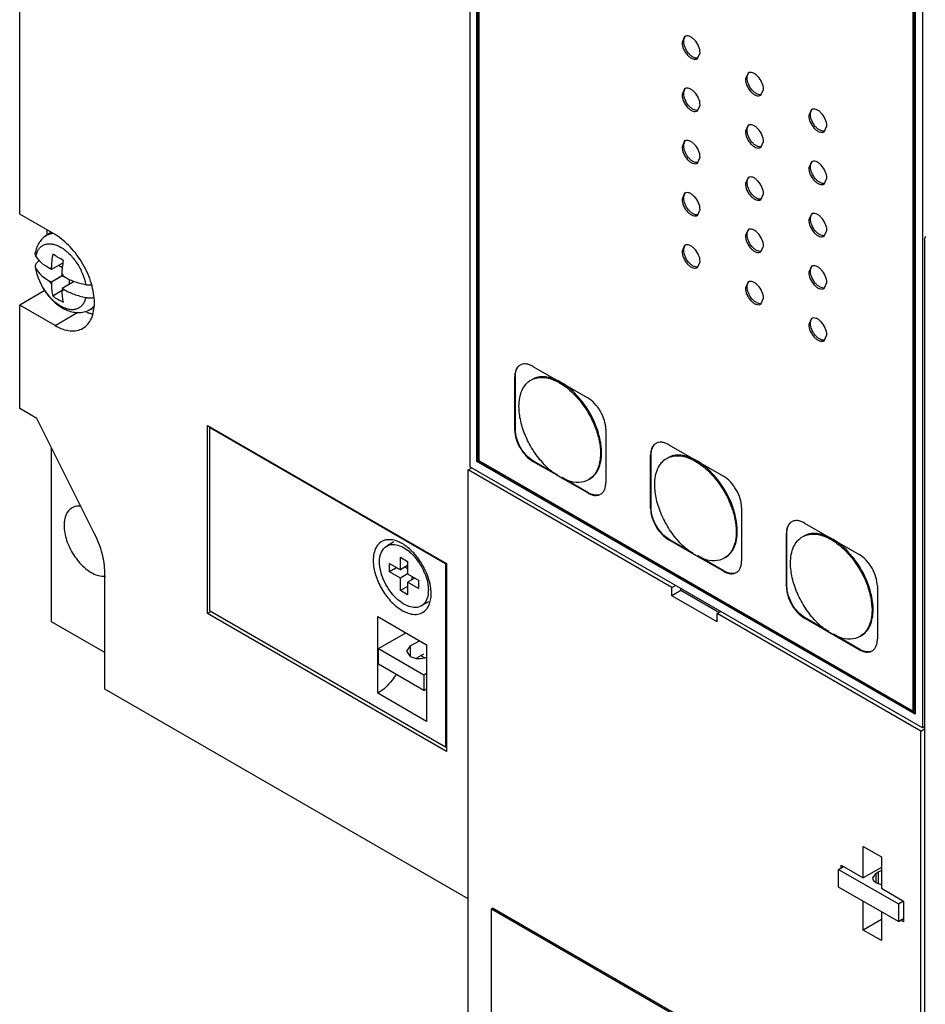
# Model space of a CAD drawing. Header units: millimetres. Extents: x 40 to 313, y 49 to 444.
# Tile 2 of 8: x 40 to 111, y 149 to 226. Entities that reach past the tile are written whole.
import ezdxf

# ---------------------------------------------------------------- set-up
doc = ezdxf.new("R2010")
doc.units = ezdxf.units.MM
doc.header["$LTSCALE"] = 32.082251
doc.layers.get('0').update_dxf_attribs({"linetype": 'CONTINUOUS'})
doc.layers.add('INTFCLR_87', color=7, linetype='CONTINUOUS')

msp = doc.modelspace()

# ---------------------------------------------------------------- linework, layer by layer
at = {"color": 7, "linetype": 'Continuous'}
for p, q in [((40.372, 210.632), (40.372, 316.614)), ((75.524, 279.811), (75.524, 190.902)), ((76.09, 191.31), (76.09, 278.757)), ((76.196, 191.371), (76.196, 278.696)), ((76.232, 278.512), (76.232, 191.391)), ((110.88, 259.398), (110.88, 170.49)), ((110.173, 171.796), (110.173, 258.917)), ((110.279, 171.857), (110.279, 258.978)), ((110.314, 258.998), (110.314, 171.551)), ((92.313, 224.53), (92.106, 224.072)), ((93.313, 222.798), (93.52, 223.256)), ((97.263, 221.672), (97.056, 221.215)), ((92.313, 220.447), (92.106, 219.99)), ((98.263, 219.94), (98.47, 220.398)), ((93.313, 218.715), (93.52, 219.173)), ((102.213, 218.815), (102.006, 218.357)), ((97.263, 217.59), (97.056, 217.132)), ((103.213, 217.083), (103.42, 217.54)), ((92.313, 216.365), (92.106, 215.907)), ((98.263, 215.858), (98.47, 216.316)), ((93.313, 214.633), (93.52, 215.091)), ((102.213, 214.732), (102.006, 214.274)), ((97.263, 213.507), (97.056, 213.05)), ((103.213, 213), (103.42, 213.458)), ((92.313, 212.282), (92.106, 211.825)), ((98.263, 211.775), (98.47, 212.233)), ((93.313, 210.55), (93.52, 211.008)), ((43.13, 209.04), (40.372, 210.632)), ((102.213, 210.65), (102.006, 210.192)), ((42.493, 209.408), (42.493, 209.017)), ((97.263, 209.425), (97.056, 208.967)), ((103.213, 208.918), (103.42, 209.375)), ((42.367, 208.925), (42.792, 209.235)), ((111.058, 208.656), (111.058, 131.893)), ((92.313, 208.2), (92.106, 207.742)), ((98.263, 207.693), (98.47, 208.151)), ((41.583, 206.518), (41.631, 206.386)), ((41.906, 207.005), (41.809, 206.939)), ((42.847, 206.305), (42.705, 206.386)), ((43.771, 206.838), (42.847, 206.305)), ((42.847, 206.305), (42.847, 206.468)), ((43.718, 206.455), (43.413, 206.631)), ((93.313, 206.468), (93.52, 206.926)), ((102.213, 206.567), (102.006, 206.109)), ((43.695, 205.815), (42.847, 205.325)), ((43.695, 205.815), (43.695, 205.978)), ((43.695, 205.815), (43.837, 205.733)), ((44.261, 205.162), (44.261, 205.515)), ((42.847, 205.325), (42.705, 205.407)), ((42.847, 205.325), (42.847, 205.162)), ((44.62, 205.369), (43.695, 204.835)), ((43.695, 204.835), (43.695, 204.672)), ((43.695, 204.835), (43.837, 204.753)), ((97.263, 205.342), (97.056, 204.884)), ((103.213, 204.835), (103.42, 205.293)), ((42.34, 204.665), (40.372, 203.529)), ((43.695, 204.672), (42.953, 204.243)), ((98.263, 203.61), (98.47, 204.068)), ((40.372, 195.445), (40.372, 203.529)), ((43.13, 201.937), (40.372, 203.529)), ((45.725, 203.109), (46.087, 203.27)), ((43.13, 201.937), (44.924, 202.973)), ((102.213, 202.485), (102.006, 202.027)), ((103.213, 200.753), (103.42, 201.21)), ((80.46, 198.748), (84.738, 196.278)), ((79.088, 197.956), (79.046, 197.932)), ((79.046, 193.768), (79.046, 197.932)), ((79.088, 193.792), (79.088, 197.956)), ((41.715, 194.67), (40.372, 195.445)), ((46.226, 185.659), (41.715, 194.67)), ((55.044, 179.422), (55.044, 194.119)), ((55.044, 194.119), (73.712, 183.341)), ((55.186, 193.996), (55.186, 179.626)), ((55.186, 193.996), (73.641, 183.341)), ((79.046, 193.768), (79.088, 193.792)), ((86.152, 193.829), (86.152, 189.665)), ((42.844, 178.79), (42.844, 192.415)), ((91.067, 192.625), (95.345, 190.155)), ((89.695, 191.833), (89.653, 191.808)), ((89.653, 187.644), (89.653, 191.808)), ((89.695, 187.668), (89.695, 191.833)), ((110.88, 170.49), (75.524, 190.902)), ((76.196, 191.371), (76.09, 191.31)), ((110.314, 171.551), (76.09, 191.31)), ((110.314, 171.673), (76.196, 191.371)), ((76.232, 191.391), (110.173, 171.796)), ((80.503, 191.343), (80.46, 191.318)), ((82.527, 190.125), (80.46, 191.318)), ((82.368, 190.265), (80.503, 191.343)), ((75.401, 190.646), (75.684, 190.81)), ((75.401, 142.554), (75.401, 190.646)), ((91.311, 181.461), (75.401, 190.646)), ((84.738, 188.848), (82.58, 190.094)), ((84.781, 188.873), (82.738, 190.052)), ((84.738, 188.848), (84.781, 188.873)), ((89.653, 187.644), (89.695, 187.668)), ((96.759, 187.705), (96.759, 183.541)), ((101.673, 186.501), (105.951, 184.031)), ((100.302, 185.709), (100.259, 185.684)), ((100.259, 181.52), (100.259, 185.684)), ((100.302, 181.545), (100.302, 185.709)), ((69.599, 185.023), (69.039, 184.7)), ((91.109, 185.219), (91.067, 185.194)), ((93.133, 184.001), (91.067, 185.194)), ((92.975, 184.142), (91.109, 185.219)), ((95.345, 182.725), (93.186, 183.971)), ((69.257, 182.688), (69.257, 183.341)), ((69.257, 183.341), (70.106, 182.851)), ((70.106, 182.851), (70.106, 183.831)), ((70.106, 183.831), (70.672, 183.504)), ((70.672, 183.178), (70.106, 182.851)), ((70.672, 183.504), (70.672, 182.525)), ((73.641, 183.341), (73.641, 168.971)), ((73.712, 183.341), (73.712, 168.644)), ((95.387, 182.749), (93.345, 183.928)), ((47.019, 173.522), (47.019, 182.626)), ((69.823, 183.014), (69.257, 182.688)), ((70.106, 182.198), (69.257, 182.688)), ((70.672, 182.525), (70.106, 182.198)), ((70.672, 182.933), (70.424, 183.076)), ((70.672, 182.525), (71.52, 182.035)), ((95.345, 182.725), (95.387, 182.749)), ((70.106, 181.218), (70.106, 182.198)), ((71.237, 182.198), (70.672, 181.871)), ((70.672, 181.871), (70.672, 180.892)), ((71.52, 181.382), (70.672, 181.871)), ((71.025, 182.076), (71.025, 182.32)), ((71.52, 182.035), (71.52, 181.382)), ((70.672, 181.545), (70.106, 181.218)), ((70.672, 180.892), (70.106, 181.218)), ((91.311, 181.461), (91.594, 181.624)), ((91.311, 180.808), (91.311, 181.461)), ((92.018, 181.216), (91.311, 180.808)), ((92.018, 181.216), (92.018, 181.379)), ((94.988, 179.501), (92.018, 181.216)), ((100.259, 181.52), (100.302, 181.545)), ((107.366, 181.582), (107.366, 177.417)), ((72.299, 180.347), (71.739, 180.023)), ((94.846, 178.767), (91.311, 180.808)), ((55.292, 179.565), (55.044, 179.422)), ((73.712, 168.644), (55.044, 179.422)), ((73.641, 168.971), (55.186, 179.626)), ((94.846, 179.42), (95.129, 179.583)), ((110.756, 170.234), (94.846, 179.42)), ((94.846, 178.767), (94.846, 179.42)), ((47.019, 176.38), (42.844, 178.79)), ((68.338, 179.185), (72.157, 176.981)), ((68.338, 173.2), (68.338, 179.185)), ((101.716, 179.095), (101.673, 179.071)), ((103.74, 177.878), (101.673, 179.071)), ((103.582, 178.018), (101.716, 179.095)), ((68.409, 176.687), (70.537, 177.915)), ((70.459, 177.87), (70.459, 177.96)), ((105.951, 176.601), (103.793, 177.847)), ((105.994, 176.625), (103.951, 177.805)), ((70.884, 176.891), (71.598, 177.303)), ((68.409, 176.687), (71.944, 174.645)), ((68.409, 175.462), (68.409, 176.687)), ((70.884, 176.891), (70.591, 176.482)), ((70.591, 176.482), (70.884, 176.074)), ((70.884, 176.891), (70.884, 176.074)), ((71.384, 175.955), (71.944, 176.278)), ((72.157, 176.981), (72.157, 170.996)), ((105.951, 176.601), (105.994, 176.625)), ((71.686, 176.166), (71.978, 175.998)), ((71.944, 173.421), (68.409, 175.462)), ((71.944, 174.645), (72.157, 174.768)), ((71.944, 174.645), (71.944, 173.421)), ((75.401, 157.136), (47.019, 173.522)), ((72.157, 170.996), (68.338, 173.2)), ((71.944, 173.421), (72.157, 173.543)), ((110.279, 171.857), (110.173, 171.796)), ((110.756, 170.234), (111.058, 170.408)), ((110.756, 131.529), (110.756, 170.234)), ((111.058, 170.592), (110.88, 170.49)), ((73.641, 168.971), (73.712, 169.012)), ((106.266, 161.216), (107.68, 160.4)), ((106.266, 158.767), (106.266, 161.216)), ((107.68, 160.4), (107.68, 157.95)), ((104.339, 159.43), (104.728, 159.654)), ((104.339, 159.43), (109.006, 156.736)), ((104.339, 158.042), (104.339, 159.43)), ((104.534, 159.767), (106.266, 158.767)), ((104.534, 159.542), (104.534, 159.767)), ((107.68, 159.583), (106.266, 158.767)), ((107.238, 159.103), (106.989, 158.756)), ((107.238, 159.103), (107.45, 159.226)), ((107.238, 159.103), (107.238, 158.41)), ((107.45, 158.359), (107.45, 159.226)), ((109.006, 155.347), (104.339, 158.042)), ((107.68, 157.95), (109.413, 156.95)), ((77.218, 156.341), (77.31, 156.394)), ((77.218, 156.341), (98.431, 144.094)), ((77.218, 144.094), (77.218, 156.341)), ((109.342, 137.901), (77.31, 156.394)), ((106.266, 154.684), (106.266, 156.929)), ((109.006, 156.736), (109.404, 156.965)), ((109.006, 156.736), (109.006, 155.347)), ((109.413, 156.95), (109.413, 155.317)), ((107.68, 155.501), (106.266, 154.684)), ((107.68, 156.113), (107.68, 153.868)), ((109.006, 155.347), (109.413, 155.582)), ((109.413, 155.317), (109.183, 155.45)), ((107.68, 153.868), (106.266, 154.684))]:
    msp.add_line(p, q, dxfattribs=at)
for centre, radius, start, end in [((43.078, 207.825), 1.323, 94.72191, 98.02687), ((42.277, 204.996), 1.725, 25.29721, 34.70306), ((44.265, 206.144), 1.725, 205.29719, 214.70309), ((46.347, 207.342), 4.821, 213.90091, 214.40941), ((46.237, 207.264), 4.686, 214.38523, 218.5235), ((46.963, 206.044), 3.351, 245.69083, 248.20449), ((78.551, 191.524), 7.284, 38.11972, 38.74396), ((89.158, 185.401), 7.284, 38.11972, 38.74396), ((69.203, 184.073), 1.125, 102.69733, 110.72359), ((69.222, 183.986), 1.214, 96.04062, 102.67831), ((68.782, 182.354), 2.931, 59.99859, 60.97913), ((71.155, 183.588), 3.171, 180.04057, 183.75176), ((68.002, 181.034), 4.287, 38.29363, 40.64328), ((67.751, 180.839), 4.604, 21.27526, 38.2654), ((67.077, 180.448), 5.509, 24.8191, 30.01533), ((99.765, 179.277), 7.284, 38.11972, 38.74396), ((69.962, 181.257), 2.336, 354.70089, 0.05953), ((71.286, 180.808), 0.906, 299.97303, 308.48415), ((71.278, 180.478), 1.125, 309.27761, 317.30232), ((71.212, 180.538), 1.214, 317.32144, 323.96401)]:
    msp.add_arc(centre, radius, start, end, dxfattribs=at)
for points, knots in [([(92.106, 224.072), (92.106, 223.894), (92.204, 223.523), (92.459, 223.13), (92.729, 222.89), (92.936, 222.777), (93.138, 222.737), (93.263, 222.769), (93.313, 222.798)], [0, 0, 0, 0, 0.269934, 0.561324, 0.695468, 0.813138, 0.912851, 1, 1, 1, 1]), ([(92.248, 224.154), (92.248, 224.192), (92.256, 224.326), (92.302, 224.464), (92.365, 224.537)], [0, 0, 0, 0, 0.28282, 1, 1, 1, 1]), ([(93.345, 222.84), (93.226, 222.817), (93.017, 222.877), (92.788, 223.039), (92.549, 223.282), (92.33, 223.652), (92.248, 223.991), (92.248, 224.154)], [0, 0, 0, 0, 0.19556, 0.31817, 0.453614, 0.738794, 1, 1, 1, 1]), ([(93.52, 223.256), (93.52, 223.434), (93.422, 223.805), (93.168, 224.198), (92.897, 224.438), (92.691, 224.551), (92.489, 224.591), (92.363, 224.559), (92.313, 224.53)], [0, 0, 0, 0, 0.269934, 0.561324, 0.695468, 0.813138, 0.912851, 1, 1, 1, 1]), ([(97.197, 221.296), (97.197, 221.334), (97.205, 221.469), (97.252, 221.606), (97.315, 221.679)], [0, 0, 0, 0, 0.28282, 1, 1, 1, 1]), ([(98.47, 220.398), (98.47, 220.577), (98.372, 220.947), (98.118, 221.34), (97.847, 221.58), (97.641, 221.693), (97.439, 221.733), (97.313, 221.701), (97.263, 221.672)], [0, 0, 0, 0, 0.269934, 0.561324, 0.695468, 0.813138, 0.912851, 1, 1, 1, 1]), ([(97.056, 221.215), (97.056, 221.036), (97.154, 220.666), (97.408, 220.272), (97.679, 220.032), (97.886, 219.92), (98.088, 219.879), (98.213, 219.911), (98.263, 219.94)], [0, 0, 0, 0, 0.269934, 0.561324, 0.695468, 0.813138, 0.912851, 1, 1, 1, 1]), ([(98.295, 219.982), (98.175, 219.959), (97.967, 220.02), (97.737, 220.182), (97.499, 220.425), (97.28, 220.794), (97.197, 221.134), (97.197, 221.296)], [0, 0, 0, 0, 0.19556, 0.31817, 0.453614, 0.738794, 1, 1, 1, 1]), ([(92.248, 220.071), (92.248, 220.11), (92.256, 220.244), (92.302, 220.381), (92.365, 220.455)], [0, 0, 0, 0, 0.28282, 1, 1, 1, 1]), ([(93.52, 219.173), (93.52, 219.352), (93.422, 219.722), (93.168, 220.115), (92.897, 220.355), (92.691, 220.468), (92.489, 220.509), (92.363, 220.476), (92.313, 220.447)], [0, 0, 0, 0, 0.269934, 0.561324, 0.695468, 0.813138, 0.912851, 1, 1, 1, 1]), ([(92.106, 219.99), (92.106, 219.811), (92.204, 219.441), (92.459, 219.048), (92.729, 218.808), (92.936, 218.695), (93.138, 218.654), (93.263, 218.687), (93.313, 218.715)], [0, 0, 0, 0, 0.269934, 0.561324, 0.695468, 0.813138, 0.912851, 1, 1, 1, 1]), ([(93.345, 218.757), (93.226, 218.735), (93.017, 218.795), (92.788, 218.957), (92.549, 219.2), (92.33, 219.57), (92.248, 219.909), (92.248, 220.071)], [0, 0, 0, 0, 0.19556, 0.31817, 0.453614, 0.738794, 1, 1, 1, 1]), ([(102.147, 218.438), (102.147, 218.477), (102.155, 218.611), (102.202, 218.748), (102.265, 218.822)], [0, 0, 0, 0, 0.28282, 1, 1, 1, 1]), ([(103.42, 217.54), (103.42, 217.719), (103.322, 218.089), (103.067, 218.482), (102.797, 218.723), (102.59, 218.835), (102.388, 218.876), (102.263, 218.843), (102.213, 218.815)], [0, 0, 0, 0, 0.269934, 0.561324, 0.695468, 0.813138, 0.912851, 1, 1, 1, 1]), ([(102.006, 218.357), (102.006, 218.178), (102.104, 217.808), (102.358, 217.415), (102.629, 217.175), (102.835, 217.062), (103.037, 217.022), (103.163, 217.054), (103.213, 217.083)], [0, 0, 0, 0, 0.269934, 0.561324, 0.695468, 0.813138, 0.912851, 1, 1, 1, 1]), ([(103.245, 217.124), (103.125, 217.102), (102.917, 217.162), (102.687, 217.324), (102.449, 217.567), (102.23, 217.937), (102.147, 218.276), (102.147, 218.438)], [0, 0, 0, 0, 0.19556, 0.31817, 0.453614, 0.738794, 1, 1, 1, 1]), ([(97.056, 217.132), (97.056, 216.953), (97.154, 216.583), (97.408, 216.19), (97.679, 215.95), (97.886, 215.837), (98.088, 215.797), (98.213, 215.829), (98.263, 215.858)], [0, 0, 0, 0, 0.269934, 0.561324, 0.695468, 0.813138, 0.912851, 1, 1, 1, 1]), ([(97.197, 217.214), (97.197, 217.252), (97.205, 217.386), (97.252, 217.524), (97.315, 217.597)], [0, 0, 0, 0, 0.28282, 1, 1, 1, 1]), ([(98.295, 215.899), (98.175, 215.877), (97.967, 215.937), (97.737, 216.099), (97.499, 216.342), (97.28, 216.712), (97.197, 217.051), (97.197, 217.214)], [0, 0, 0, 0, 0.19556, 0.31817, 0.453614, 0.738794, 1, 1, 1, 1]), ([(98.47, 216.316), (98.47, 216.494), (98.372, 216.864), (98.118, 217.258), (97.847, 217.498), (97.641, 217.61), (97.439, 217.651), (97.313, 217.619), (97.263, 217.59)], [0, 0, 0, 0, 0.269934, 0.561324, 0.695468, 0.813138, 0.912851, 1, 1, 1, 1]), ([(92.248, 215.989), (92.248, 216.027), (92.256, 216.161), (92.302, 216.299), (92.365, 216.372)], [0, 0, 0, 0, 0.28282, 1, 1, 1, 1]), ([(93.52, 215.091), (93.52, 215.269), (93.422, 215.64), (93.168, 216.033), (92.897, 216.273), (92.691, 216.386), (92.489, 216.426), (92.363, 216.394), (92.313, 216.365)], [0, 0, 0, 0, 0.269934, 0.561324, 0.695468, 0.813138, 0.912851, 1, 1, 1, 1]), ([(92.106, 215.907), (92.106, 215.729), (92.204, 215.358), (92.459, 214.965), (92.729, 214.725), (92.936, 214.612), (93.138, 214.572), (93.263, 214.604), (93.313, 214.633)], [0, 0, 0, 0, 0.269934, 0.561324, 0.695468, 0.813138, 0.912851, 1, 1, 1, 1]), ([(93.345, 214.675), (93.226, 214.652), (93.017, 214.712), (92.788, 214.874), (92.549, 215.117), (92.33, 215.487), (92.248, 215.826), (92.248, 215.989)], [0, 0, 0, 0, 0.19556, 0.31817, 0.453614, 0.738794, 1, 1, 1, 1]), ([(102.147, 214.356), (102.147, 214.394), (102.155, 214.528), (102.202, 214.666), (102.265, 214.739)], [0, 0, 0, 0, 0.28282, 1, 1, 1, 1]), ([(103.42, 213.458), (103.42, 213.637), (103.322, 214.007), (103.067, 214.4), (102.797, 214.64), (102.59, 214.753), (102.388, 214.793), (102.263, 214.761), (102.213, 214.732)], [0, 0, 0, 0, 0.269934, 0.561324, 0.695468, 0.813138, 0.912851, 1, 1, 1, 1]), ([(102.006, 214.274), (102.006, 214.096), (102.104, 213.725), (102.358, 213.332), (102.629, 213.092), (102.835, 212.98), (103.037, 212.939), (103.163, 212.971), (103.213, 213)], [0, 0, 0, 0, 0.269934, 0.561324, 0.695468, 0.813138, 0.912851, 1, 1, 1, 1]), ([(103.245, 213.042), (103.125, 213.019), (102.917, 213.079), (102.687, 213.241), (102.449, 213.485), (102.23, 213.854), (102.147, 214.193), (102.147, 214.356)], [0, 0, 0, 0, 0.19556, 0.31817, 0.453614, 0.738794, 1, 1, 1, 1]), ([(97.197, 213.131), (97.197, 213.169), (97.205, 213.304), (97.252, 213.441), (97.315, 213.514)], [0, 0, 0, 0, 0.28282, 1, 1, 1, 1]), ([(98.47, 212.233), (98.47, 212.412), (98.372, 212.782), (98.118, 213.175), (97.847, 213.415), (97.641, 213.528), (97.439, 213.568), (97.313, 213.536), (97.263, 213.507)], [0, 0, 0, 0, 0.269934, 0.561324, 0.695468, 0.813138, 0.912851, 1, 1, 1, 1]), ([(97.056, 213.05), (97.056, 212.871), (97.154, 212.501), (97.408, 212.107), (97.679, 211.867), (97.886, 211.755), (98.088, 211.714), (98.213, 211.746), (98.263, 211.775)], [0, 0, 0, 0, 0.269934, 0.561324, 0.695468, 0.813138, 0.912851, 1, 1, 1, 1]), ([(98.295, 211.817), (98.175, 211.794), (97.967, 211.855), (97.737, 212.017), (97.499, 212.26), (97.28, 212.629), (97.197, 212.969), (97.197, 213.131)], [0, 0, 0, 0, 0.19556, 0.31817, 0.453614, 0.738794, 1, 1, 1, 1]), ([(92.106, 211.825), (92.106, 211.646), (92.204, 211.276), (92.459, 210.883), (92.729, 210.643), (92.936, 210.53), (93.138, 210.489), (93.263, 210.522), (93.313, 210.55)], [0, 0, 0, 0, 0.269934, 0.561324, 0.695468, 0.813138, 0.912851, 1, 1, 1, 1]), ([(92.248, 211.906), (92.248, 211.945), (92.256, 212.079), (92.302, 212.216), (92.365, 212.29)], [0, 0, 0, 0, 0.28282, 1, 1, 1, 1]), ([(93.345, 210.592), (93.226, 210.57), (93.017, 210.63), (92.788, 210.792), (92.549, 211.035), (92.33, 211.405), (92.248, 211.744), (92.248, 211.906)], [0, 0, 0, 0, 0.19556, 0.31817, 0.453614, 0.738794, 1, 1, 1, 1]), ([(93.52, 211.008), (93.52, 211.187), (93.422, 211.557), (93.168, 211.95), (92.897, 212.19), (92.691, 212.303), (92.489, 212.343), (92.363, 212.311), (92.313, 212.282)], [0, 0, 0, 0, 0.269934, 0.561324, 0.695468, 0.813138, 0.912851, 1, 1, 1, 1]), ([(102.006, 210.192), (102.006, 210.013), (102.104, 209.643), (102.358, 209.25), (102.629, 209.01), (102.835, 208.897), (103.037, 208.857), (103.163, 208.889), (103.213, 208.918)], [0, 0, 0, 0, 0.269934, 0.561324, 0.695468, 0.813138, 0.912851, 1, 1, 1, 1]), ([(102.147, 210.273), (102.147, 210.312), (102.155, 210.446), (102.202, 210.583), (102.265, 210.657)], [0, 0, 0, 0, 0.28282, 1, 1, 1, 1]), ([(103.245, 208.959), (103.125, 208.937), (102.917, 208.997), (102.687, 209.159), (102.449, 209.402), (102.23, 209.772), (102.147, 210.111), (102.147, 210.273)], [0, 0, 0, 0, 0.19556, 0.31817, 0.453614, 0.738794, 1, 1, 1, 1]), ([(103.42, 209.375), (103.42, 209.554), (103.322, 209.924), (103.067, 210.317), (102.797, 210.557), (102.59, 210.67), (102.388, 210.711), (102.263, 210.678), (102.213, 210.65)], [0, 0, 0, 0, 0.269934, 0.561324, 0.695468, 0.813138, 0.912851, 1, 1, 1, 1]), ([(97.197, 209.049), (97.197, 209.087), (97.205, 209.221), (97.252, 209.358), (97.315, 209.432)], [0, 0, 0, 0, 0.28282, 1, 1, 1, 1]), ([(98.47, 208.151), (98.47, 208.329), (98.372, 208.699), (98.118, 209.093), (97.847, 209.333), (97.641, 209.445), (97.439, 209.486), (97.313, 209.454), (97.263, 209.425)], [0, 0, 0, 0, 0.269934, 0.561324, 0.695468, 0.813138, 0.912851, 1, 1, 1, 1]), ([(42.367, 208.925), (42.262, 208.849), (42.069, 208.672), (41.84, 208.354), (41.676, 207.997), (41.609, 207.742), (41.585, 207.613)], [0, 0, 0, 0, 0.248727, 0.497497, 0.747266, 1, 1, 1, 1]), ([(42.367, 208.925), (42.443, 208.981), (42.612, 209.074), (42.798, 209.122), (42.893, 209.135)], [0, 0, 0, 0, 0.494127, 1, 1, 1, 1]), ([(46.206, 203.712), (46.206, 204.217), (46.016, 205.28), (45.357, 206.774), (44.393, 208.092), (43.566, 208.788), (43.13, 209.04)], [0, 0, 0, 0, 0.237241, 0.500001, 0.76276, 1, 1, 1, 1]), ([(97.056, 208.967), (97.056, 208.788), (97.154, 208.418), (97.408, 208.025), (97.679, 207.785), (97.886, 207.672), (98.088, 207.632), (98.213, 207.664), (98.263, 207.693)], [0, 0, 0, 0, 0.269934, 0.561324, 0.695468, 0.813138, 0.912851, 1, 1, 1, 1]), ([(98.295, 207.734), (98.175, 207.712), (97.967, 207.772), (97.737, 207.934), (97.499, 208.177), (97.28, 208.547), (97.197, 208.886), (97.197, 209.049)], [0, 0, 0, 0, 0.19556, 0.31817, 0.453614, 0.738794, 1, 1, 1, 1]), ([(111.058, 208.656), (111.058, 208.682), (111.064, 208.768), (111.109, 208.859), (111.162, 208.89)], [0, 0, 0, 0, 0.293558, 1, 1, 1, 1]), ([(41.631, 207.366), (41.654, 207.474), (41.716, 207.677), (41.869, 207.945), (42.075, 208.15), (42.328, 208.282), (42.617, 208.338), (42.93, 208.317), (43.26, 208.222), (43.474, 208.118), (43.582, 208.055)], [0, 0, 0, 0, 0.132481, 0.253207, 0.366052, 0.476593, 0.591031, 0.71457, 0.850471, 1, 1, 1, 1]), ([(43.582, 208.055), (43.7, 207.987), (43.932, 207.829), (44.258, 207.541), (44.564, 207.203), (44.843, 206.824), (45.086, 206.415), (45.349, 205.854), (45.483, 205.41), (45.533, 205.113)], [0, 0, 0, 0, 0.11206, 0.232056, 0.358242, 0.488438, 0.620218, 0.751079, 1, 1, 1, 1]), ([(92.248, 207.824), (92.248, 207.862), (92.256, 207.996), (92.302, 208.134), (92.365, 208.207)], [0, 0, 0, 0, 0.28282, 1, 1, 1, 1]), ([(93.345, 206.51), (93.226, 206.487), (93.017, 206.547), (92.788, 206.709), (92.549, 206.952), (92.33, 207.322), (92.248, 207.661), (92.248, 207.824)], [0, 0, 0, 0, 0.19556, 0.31817, 0.453614, 0.738794, 1, 1, 1, 1]), ([(93.52, 206.926), (93.52, 207.104), (93.422, 207.475), (93.168, 207.868), (92.897, 208.108), (92.691, 208.221), (92.489, 208.261), (92.363, 208.229), (92.313, 208.2)], [0, 0, 0, 0, 0.269934, 0.561324, 0.695468, 0.813138, 0.912851, 1, 1, 1, 1]), ([(41.631, 207.366), (41.609, 207.404), (41.585, 207.465), (41.577, 207.55), (41.581, 207.592), (41.585, 207.613)], [0, 0, 0, 0, 0.509873, 0.754961, 1, 1, 1, 1]), ([(42.705, 206.386), (42.479, 206.517), (42.071, 206.792), (41.745, 207.169), (41.631, 207.366)], [0, 0, 0, 0, 0.533782, 1, 1, 1, 1]), ([(42.955, 207.519), (42.918, 207.341), (42.877, 207.075), (42.851, 206.724), (42.847, 206.552), (42.847, 206.468)], [0, 0, 0, 0, 0.514479, 0.760773, 1, 1, 1, 1]), ([(43.804, 207.029), (43.654, 207.102), (43.366, 207.256), (43.088, 207.429), (42.955, 207.519)], [0, 0, 0, 0, 0.50996, 1, 1, 1, 1]), ([(43.695, 205.978), (43.695, 206.063), (43.699, 206.234), (43.725, 206.586), (43.767, 206.851), (43.804, 207.029)], [0, 0, 0, 0, 0.239227, 0.485521, 1, 1, 1, 1]), ([(92.106, 207.742), (92.106, 207.564), (92.204, 207.193), (92.459, 206.8), (92.729, 206.56), (92.936, 206.447), (93.138, 206.407), (93.263, 206.439), (93.313, 206.468)], [0, 0, 0, 0, 0.269934, 0.561324, 0.695468, 0.813138, 0.912851, 1, 1, 1, 1]), ([(41.809, 206.939), (41.77, 206.911), (41.699, 206.853), (41.62, 206.748), (41.578, 206.634), (41.577, 206.555), (41.583, 206.518)], [0, 0, 0, 0, 0.28665, 0.542553, 0.775687, 1, 1, 1, 1]), ([(41.583, 206.518), (41.636, 206.188), (41.78, 205.696), (42.068, 205.079), (42.247, 204.782), (42.343, 204.638)], [0, 0, 0, 0, 0.491322, 0.74509, 1, 1, 1, 1]), ([(42.346, 204.653), (42.255, 204.788), (42.089, 205.065), (41.883, 205.498), (41.727, 205.94), (41.656, 206.239), (41.631, 206.386)], [0, 0, 0, 0, 0.257264, 0.512934, 0.762037, 1, 1, 1, 1]), ([(41.631, 206.386), (41.745, 206.189), (42.071, 205.812), (42.479, 205.537), (42.705, 205.407)], [0, 0, 0, 0, 0.466216, 1, 1, 1, 1]), ([(42.705, 206.386), (42.725, 206.405), (42.769, 206.439), (42.82, 206.461), (42.847, 206.468)], [0, 0, 0, 0, 0.500001, 1, 1, 1, 1]), ([(102.147, 206.191), (102.147, 206.229), (102.155, 206.363), (102.202, 206.501), (102.265, 206.574)], [0, 0, 0, 0, 0.28282, 1, 1, 1, 1]), ([(103.42, 205.293), (103.42, 205.471), (103.322, 205.842), (103.067, 206.235), (102.797, 206.475), (102.59, 206.588), (102.388, 206.628), (102.263, 206.596), (102.213, 206.567)], [0, 0, 0, 0, 0.269934, 0.561324, 0.695468, 0.813138, 0.912851, 1, 1, 1, 1]), ([(45.533, 205.113), (45.376, 205.143), (45.068, 205.215), (44.625, 205.356), (44.215, 205.528), (43.959, 205.663), (43.837, 205.733)], [0, 0, 0, 0, 0.265735, 0.521892, 0.766771, 1, 1, 1, 1]), ([(102.006, 206.109), (102.006, 205.931), (102.104, 205.56), (102.358, 205.167), (102.629, 204.927), (102.835, 204.814), (103.037, 204.774), (103.163, 204.806), (103.213, 204.835)], [0, 0, 0, 0, 0.269934, 0.561324, 0.695468, 0.813138, 0.912851, 1, 1, 1, 1]), ([(103.245, 204.877), (103.125, 204.854), (102.917, 204.914), (102.687, 205.076), (102.449, 205.319), (102.23, 205.689), (102.147, 206.028), (102.147, 206.191)], [0, 0, 0, 0, 0.19556, 0.31817, 0.453614, 0.738794, 1, 1, 1, 1]), ([(42.847, 205.162), (42.847, 205.002), (42.86, 204.692), (42.915, 204.387), (42.953, 204.243)], [0, 0, 0, 0, 0.518589, 1, 1, 1, 1]), ([(43.837, 204.753), (43.817, 204.734), (43.773, 204.701), (43.722, 204.679), (43.695, 204.672)], [0, 0, 0, 0, 0.500001, 1, 1, 1, 1]), ([(43.837, 204.753), (43.959, 204.683), (44.215, 204.548), (44.625, 204.376), (45.068, 204.235), (45.376, 204.164), (45.533, 204.133)], [0, 0, 0, 0, 0.233228, 0.478106, 0.734262, 1, 1, 1, 1]), ([(45.924, 205.084), (45.891, 205.083), (45.76, 205.081), (45.629, 205.095), (45.533, 205.113)], [0, 0, 0, 0, 0.252466, 1, 1, 1, 1]), ([(97.056, 204.884), (97.056, 204.706), (97.154, 204.336), (97.408, 203.942), (97.679, 203.702), (97.886, 203.59), (98.088, 203.549), (98.213, 203.581), (98.263, 203.61)], [0, 0, 0, 0, 0.269934, 0.561324, 0.695468, 0.813138, 0.912851, 1, 1, 1, 1]), ([(97.197, 204.966), (97.197, 205.004), (97.205, 205.139), (97.252, 205.276), (97.315, 205.349)], [0, 0, 0, 0, 0.28282, 1, 1, 1, 1]), ([(98.295, 203.652), (98.175, 203.629), (97.967, 203.689), (97.737, 203.851), (97.499, 204.095), (97.28, 204.464), (97.197, 204.804), (97.197, 204.966)], [0, 0, 0, 0, 0.19556, 0.31817, 0.453614, 0.738794, 1, 1, 1, 1]), ([(98.47, 204.068), (98.47, 204.247), (98.372, 204.617), (98.118, 205.01), (97.847, 205.25), (97.641, 205.363), (97.439, 205.403), (97.313, 205.371), (97.263, 205.342)], [0, 0, 0, 0, 0.269934, 0.561324, 0.695468, 0.813138, 0.912851, 1, 1, 1, 1]), ([(42.343, 204.638), (42.446, 204.485), (42.665, 204.194), (43.036, 203.804), (43.439, 203.474), (43.871, 203.212), (44.326, 203.03), (44.722, 202.955), (45.038, 202.948), (45.274, 202.971), (45.505, 203.023), (45.653, 203.078), (45.725, 203.109)], [0, 0, 0, 0, 0.137148, 0.27116, 0.400803, 0.525749, 0.64668, 0.765035, 0.823839, 0.882565, 0.941235, 1, 1, 1, 1]), ([(43.582, 203.444), (43.491, 203.497), (43.31, 203.616), (42.957, 203.903), (42.718, 204.16), (42.571, 204.346)], [0, 0, 0, 0, 0.232005, 0.477541, 1, 1, 1, 1]), ([(42.953, 204.243), (43.086, 204.153), (43.364, 203.981), (43.652, 203.827), (43.802, 203.754)], [0, 0, 0, 0, 0.490092, 1, 1, 1, 1]), ([(45.533, 204.133), (45.511, 204.025), (45.449, 203.822), (45.296, 203.555), (45.09, 203.35), (44.837, 203.217), (44.548, 203.161), (44.234, 203.182), (43.905, 203.277), (43.69, 203.382), (43.582, 203.444)], [0, 0, 0, 0, 0.13247, 0.253212, 0.366052, 0.476598, 0.591034, 0.714569, 0.850476, 1, 1, 1, 1]), ([(43.802, 203.754), (43.763, 203.897), (43.708, 204.202), (43.695, 204.512), (43.695, 204.672)], [0, 0, 0, 0, 0.481412, 1, 1, 1, 1]), ([(45.533, 204.133), (45.63, 204.115), (45.827, 204.095), (46.025, 204.109), (46.123, 204.124)], [0, 0, 0, 0, 0.498762, 1, 1, 1, 1]), ([(45.305, 201.721), (45.448, 201.804), (45.717, 202.03), (46.002, 202.497), (46.172, 203.073), (46.206, 203.492), (46.206, 203.712)], [0, 0, 0, 0, 0.217783, 0.45091, 0.710297, 1, 1, 1, 1]), ([(46.159, 203.447), (46.101, 203.374), (45.969, 203.242), (45.808, 203.146), (45.725, 203.109)], [0, 0, 0, 0, 0.505443, 1, 1, 1, 1]), ([(46.03, 202.827), (46.004, 202.834), (45.899, 202.865), (45.796, 202.902), (45.719, 202.932)], [0, 0, 0, 0, 0.24451, 1, 1, 1, 1]), ([(102.147, 202.108), (102.147, 202.147), (102.155, 202.281), (102.202, 202.418), (102.265, 202.492)], [0, 0, 0, 0, 0.28282, 1, 1, 1, 1]), ([(103.42, 201.21), (103.42, 201.389), (103.322, 201.759), (103.067, 202.152), (102.797, 202.392), (102.59, 202.505), (102.388, 202.546), (102.263, 202.513), (102.213, 202.485)], [0, 0, 0, 0, 0.269934, 0.561324, 0.695468, 0.813138, 0.912851, 1, 1, 1, 1]), ([(43.13, 201.937), (43.321, 201.826), (43.7, 201.646), (44.284, 201.505), (44.831, 201.519), (45.161, 201.638), (45.305, 201.721)], [0, 0, 0, 0, 0.289702, 0.549088, 0.782216, 1, 1, 1, 1]), ([(102.006, 202.027), (102.006, 201.848), (102.104, 201.478), (102.358, 201.085), (102.629, 200.845), (102.835, 200.732), (103.037, 200.692), (103.163, 200.724), (103.213, 200.753)], [0, 0, 0, 0, 0.269934, 0.561324, 0.695468, 0.813138, 0.912851, 1, 1, 1, 1]), ([(103.245, 200.794), (103.125, 200.772), (102.917, 200.832), (102.687, 200.994), (102.449, 201.237), (102.23, 201.607), (102.147, 201.946), (102.147, 202.108)], [0, 0, 0, 0, 0.19556, 0.31817, 0.453614, 0.738794, 1, 1, 1, 1]), ([(79.46, 198.847), (79.394, 198.809), (79.271, 198.705), (79.139, 198.491), (79.061, 198.226), (79.046, 198.033), (79.046, 197.932)], [0, 0, 0, 0, 0.217745, 0.450883, 0.71046, 1, 1, 1, 1]), ([(79.088, 197.956), (79.088, 198.113), (79.122, 198.404), (79.266, 198.667), (79.359, 198.761)], [0, 0, 0, 0, 0.543742, 1, 1, 1, 1]), ([(80.46, 198.748), (80.372, 198.799), (80.198, 198.882), (79.929, 198.947), (79.678, 198.94), (79.526, 198.885), (79.46, 198.847)], [0, 0, 0, 0, 0.289539, 0.549116, 0.782254, 1, 1, 1, 1]), ([(80.303, 197.673), (80.428, 197.745), (80.709, 197.856), (81.174, 197.902), (81.672, 197.833), (82.394, 197.581), (83.296, 196.987), (83.908, 196.341), (84.197, 195.972)], [0, 0, 0, 0, 0.094723, 0.194349, 0.302649, 0.421754, 0.692792, 1, 1, 1, 1]), ([(82.624, 197.507), (82.427, 197.62), (82.037, 197.804), (81.437, 197.946), (80.874, 197.93), (80.536, 197.807), (80.388, 197.722)], [0, 0, 0, 0, 0.289535, 0.548682, 0.781969, 1, 1, 1, 1]), ([(79.371, 195.613), (79.371, 195.841), (79.406, 196.274), (79.581, 196.87), (79.877, 197.354), (80.155, 197.587), (80.303, 197.673)], [0, 0, 0, 0, 0.2897, 0.549085, 0.782215, 1, 1, 1, 1]), ([(84.233, 196.083), (84.117, 196.228), (83.659, 196.755), (83.118, 197.215), (82.677, 197.476)], [0, 0, 0, 0, 0.265773, 1, 1, 1, 1]), ([(86.152, 193.829), (86.152, 194.061), (86.065, 194.55), (85.762, 195.237), (85.319, 195.843), (84.939, 196.162), (84.738, 196.278)], [0, 0, 0, 0, 0.237254, 0.500001, 0.762748, 1, 1, 1, 1]), ([(84.803, 189.879), (84.578, 189.749), (84.014, 189.604), (83.105, 189.786), (82.176, 190.293), (81.285, 191.082), (80.499, 192.088), (79.88, 193.232), (79.479, 194.419), (79.371, 195.228), (79.371, 195.613)], [0, 0, 0, 0, 0.086935, 0.186408, 0.303801, 0.437616, 0.582117, 0.729436, 0.871172, 1, 1, 1, 1]), ([(84.197, 195.972), (84.668, 195.373), (85.236, 194.373), (85.654, 192.971), (85.735, 192.272), (85.735, 191.939)], [0, 0, 0, 0, 0.522171, 0.77179, 1, 1, 1, 1]), ([(85.82, 191.988), (85.82, 192.321), (85.739, 193.019), (85.321, 194.422), (84.753, 195.421), (84.282, 196.021)], [0, 0, 0, 0, 0.228214, 0.477838, 1, 1, 1, 1]), ([(79.046, 193.768), (79.046, 193.536), (79.133, 193.047), (79.436, 192.36), (79.879, 191.754), (80.259, 191.434), (80.46, 191.318)], [0, 0, 0, 0, 0.237254, 0.500001, 0.762748, 1, 1, 1, 1]), ([(80.503, 191.343), (80.302, 191.458), (79.922, 191.778), (79.478, 192.384), (79.175, 193.071), (79.088, 193.56), (79.088, 193.792)], [0, 0, 0, 0, 0.237252, 0.499999, 0.762746, 1, 1, 1, 1]), ([(90.067, 192.724), (90.001, 192.685), (89.877, 192.582), (89.746, 192.367), (89.668, 192.102), (89.653, 191.909), (89.653, 191.808)], [0, 0, 0, 0, 0.217745, 0.450883, 0.71046, 1, 1, 1, 1]), ([(89.695, 191.833), (89.695, 191.989), (89.729, 192.28), (89.873, 192.544), (89.965, 192.637)], [0, 0, 0, 0, 0.543742, 1, 1, 1, 1]), ([(91.067, 192.625), (90.979, 192.675), (90.804, 192.758), (90.536, 192.823), (90.284, 192.817), (90.133, 192.762), (90.067, 192.724)], [0, 0, 0, 0, 0.289539, 0.549116, 0.782254, 1, 1, 1, 1]), ([(85.735, 191.939), (85.735, 191.711), (85.701, 191.277), (85.525, 190.681), (85.229, 190.198), (84.952, 189.964), (84.803, 189.879)], [0, 0, 0, 0, 0.2897, 0.549085, 0.782215, 1, 1, 1, 1]), ([(84.888, 189.928), (85.036, 190.013), (85.314, 190.247), (85.61, 190.73), (85.785, 191.326), (85.82, 191.76), (85.82, 191.988)], [0, 0, 0, 0, 0.217784, 0.450917, 0.710308, 1, 1, 1, 1]), ([(90.91, 191.549), (91.035, 191.622), (91.315, 191.732), (91.78, 191.779), (92.279, 191.709), (93.001, 191.457), (93.902, 190.863), (94.514, 190.218), (94.804, 189.849)], [0, 0, 0, 0, 0.094723, 0.194349, 0.302649, 0.421754, 0.692792, 1, 1, 1, 1]), ([(93.23, 191.384), (93.034, 191.496), (92.643, 191.68), (92.044, 191.822), (91.481, 191.807), (91.142, 191.683), (90.995, 191.598)], [0, 0, 0, 0, 0.289535, 0.548682, 0.781969, 1, 1, 1, 1]), ([(89.978, 189.489), (89.978, 189.717), (90.012, 190.151), (90.188, 190.747), (90.484, 191.23), (90.761, 191.464), (90.91, 191.549)], [0, 0, 0, 0, 0.2897, 0.549085, 0.782215, 1, 1, 1, 1]), ([(94.84, 189.96), (94.723, 190.104), (94.266, 190.631), (93.725, 191.092), (93.283, 191.353)], [0, 0, 0, 0, 0.265773, 1, 1, 1, 1]), ([(96.759, 187.705), (96.759, 187.937), (96.672, 188.426), (96.369, 189.113), (95.926, 189.719), (95.546, 190.039), (95.345, 190.155)], [0, 0, 0, 0, 0.237254, 0.500001, 0.762748, 1, 1, 1, 1]), ([(85.738, 188.749), (85.804, 188.787), (85.928, 188.891), (86.059, 189.106), (86.137, 189.371), (86.152, 189.563), (86.152, 189.665)], [0, 0, 0, 0, 0.217745, 0.450883, 0.71046, 1, 1, 1, 1]), ([(95.41, 183.755), (95.185, 183.625), (94.62, 183.48), (93.711, 183.662), (92.783, 184.169), (91.892, 184.958), (91.106, 185.964), (90.487, 187.108), (90.085, 188.296), (89.978, 189.105), (89.978, 189.489)], [0, 0, 0, 0, 0.086935, 0.186408, 0.303801, 0.437616, 0.582117, 0.729436, 0.871172, 1, 1, 1, 1]), ([(94.804, 189.849), (95.275, 189.249), (95.842, 188.25), (96.261, 186.847), (96.342, 186.148), (96.342, 185.815)], [0, 0, 0, 0, 0.522171, 0.77179, 1, 1, 1, 1]), ([(96.427, 185.864), (96.427, 186.197), (96.346, 186.896), (95.927, 188.298), (95.36, 189.298), (94.889, 189.897)], [0, 0, 0, 0, 0.228214, 0.477838, 1, 1, 1, 1]), ([(84.738, 188.848), (84.826, 188.798), (85, 188.715), (85.269, 188.65), (85.521, 188.656), (85.672, 188.711), (85.738, 188.749)], [0, 0, 0, 0, 0.289539, 0.549116, 0.782254, 1, 1, 1, 1]), ([(85.612, 188.705), (85.485, 188.671), (85.185, 188.678), (84.916, 188.794), (84.781, 188.873)], [0, 0, 0, 0, 0.456261, 1, 1, 1, 1]), ([(45.173, 187.813), (45.108, 187.821), (44.864, 187.834), (44.613, 187.772), (44.458, 187.682)], [0, 0, 0, 0, 0.267153, 1, 1, 1, 1]), ([(44.458, 187.682), (44.256, 187.566), (43.906, 187.128), (43.837, 186.596), (43.837, 186.309)], [0, 0, 0, 0, 0.44917, 1, 1, 1, 1]), ([(89.653, 187.644), (89.653, 187.412), (89.739, 186.923), (90.043, 186.236), (90.486, 185.63), (90.866, 185.31), (91.067, 185.194)], [0, 0, 0, 0, 0.237254, 0.500001, 0.762748, 1, 1, 1, 1]), ([(91.109, 185.219), (90.908, 185.335), (90.528, 185.655), (90.085, 186.261), (89.782, 186.948), (89.695, 187.437), (89.695, 187.668)], [0, 0, 0, 0, 0.237252, 0.499999, 0.762746, 1, 1, 1, 1]), ([(43.837, 186.309), (43.837, 185.921), (43.998, 185.103), (44.543, 183.982), (45.319, 183.041), (45.98, 182.591), (46.318, 182.463)], [0, 0, 0, 0, 0.243004, 0.511779, 0.774046, 1, 1, 1, 1]), ([(100.673, 186.6), (100.607, 186.562), (100.484, 186.458), (100.353, 186.243), (100.275, 185.978), (100.259, 185.786), (100.259, 185.684)], [0, 0, 0, 0, 0.217745, 0.450883, 0.71046, 1, 1, 1, 1]), ([(100.302, 185.709), (100.302, 185.866), (100.335, 186.157), (100.48, 186.42), (100.572, 186.513)], [0, 0, 0, 0, 0.543742, 1, 1, 1, 1]), ([(101.673, 186.501), (101.586, 186.552), (101.411, 186.635), (101.143, 186.7), (100.891, 186.693), (100.739, 186.638), (100.673, 186.6)], [0, 0, 0, 0, 0.289539, 0.549116, 0.782254, 1, 1, 1, 1]), ([(47.019, 182.626), (47.019, 183.126), (46.856, 184.178), (46.474, 185.166), (46.226, 185.659)], [0, 0, 0, 0, 0.474909, 1, 1, 1, 1]), ([(96.342, 185.815), (96.342, 185.587), (96.307, 185.153), (96.132, 184.558), (95.836, 184.074), (95.558, 183.841), (95.41, 183.755)], [0, 0, 0, 0, 0.2897, 0.549085, 0.782215, 1, 1, 1, 1]), ([(95.495, 183.804), (95.643, 183.89), (95.921, 184.123), (96.216, 184.607), (96.392, 185.202), (96.427, 185.636), (96.427, 185.864)], [0, 0, 0, 0, 0.217784, 0.450917, 0.710308, 1, 1, 1, 1]), ([(101.516, 185.426), (101.642, 185.498), (101.922, 185.609), (102.387, 185.655), (102.885, 185.586), (103.608, 185.334), (104.509, 184.74), (105.121, 184.094), (105.411, 183.725)], [0, 0, 0, 0, 0.094723, 0.194349, 0.302649, 0.421754, 0.692792, 1, 1, 1, 1]), ([(103.837, 185.26), (103.641, 185.372), (103.25, 185.556), (102.65, 185.699), (102.088, 185.683), (101.749, 185.56), (101.601, 185.475)], [0, 0, 0, 0, 0.289535, 0.548682, 0.781969, 1, 1, 1, 1]), ([(68.417, 184.873), (68.346, 184.801), (68.066, 184.429), (67.985, 183.944), (67.985, 183.586)], [0, 0, 0, 0, 0.221496, 1, 1, 1, 1]), ([(69.039, 184.699), (69.178, 184.78), (69.53, 184.867), (69.876, 184.79), (70.05, 184.726)], [0, 0, 0, 0, 0.464762, 1, 1, 1, 1]), ([(70.204, 184.917), (70.11, 184.969), (69.766, 185.137), (69.37, 185.223), (69.094, 185.193)], [0, 0, 0, 0, 0.279091, 1, 1, 1, 1]), ([(70.05, 184.726), (70.106, 184.706), (70.341, 184.606), (70.558, 184.467), (70.712, 184.347)], [0, 0, 0, 0, 0.233839, 1, 1, 1, 1]), ([(70.724, 184.558), (70.685, 184.59), (70.533, 184.711), (70.372, 184.821), (70.247, 184.892)], [0, 0, 0, 0, 0.259181, 1, 1, 1, 1]), ([(100.584, 183.366), (100.584, 183.594), (100.619, 184.027), (100.795, 184.623), (101.09, 185.106), (101.368, 185.34), (101.516, 185.426)], [0, 0, 0, 0, 0.2897, 0.549085, 0.782215, 1, 1, 1, 1]), ([(105.446, 183.836), (105.33, 183.981), (104.873, 184.508), (104.331, 184.968), (103.89, 185.229)], [0, 0, 0, 0, 0.265773, 1, 1, 1, 1]), ([(68.48, 183.464), (68.48, 183.721), (68.542, 184.201), (68.857, 184.594), (69.039, 184.699)], [0, 0, 0, 0, 0.550845, 1, 1, 1, 1]), ([(70.712, 184.347), (70.76, 184.31), (70.954, 184.151), (71.131, 183.97), (71.255, 183.826)], [0, 0, 0, 0, 0.24109, 1, 1, 1, 1]), ([(71.203, 184.096), (71.165, 184.139), (71.014, 184.301), (70.852, 184.453), (70.724, 184.558)], [0, 0, 0, 0, 0.256134, 1, 1, 1, 1]), ([(71.847, 183.203), (71.801, 183.284), (71.609, 183.597), (71.386, 183.892), (71.203, 184.096)], [0, 0, 0, 0, 0.253404, 1, 1, 1, 1]), ([(107.366, 181.582), (107.366, 181.814), (107.279, 182.302), (106.975, 182.989), (106.532, 183.595), (106.152, 183.915), (105.951, 184.031)], [0, 0, 0, 0, 0.237254, 0.500001, 0.762748, 1, 1, 1, 1]), ([(67.991, 183.381), (68.015, 183.02), (68.181, 182.273), (68.674, 181.232), (69.363, 180.322), (69.943, 179.843), (70.247, 179.667)], [0, 0, 0, 0, 0.241976, 0.50472, 0.764952, 1, 1, 1, 1]), ([(71.739, 180.023), (71.604, 179.945), (71.265, 179.858), (70.72, 179.967), (70.162, 180.272), (69.431, 180.92), (68.745, 181.981), (68.48, 182.981), (68.48, 183.464)], [0, 0, 0, 0, 0.087138, 0.186851, 0.304531, 0.438668, 0.730082, 1, 1, 1, 1]), ([(96.345, 182.626), (96.411, 182.664), (96.534, 182.767), (96.666, 182.982), (96.744, 183.247), (96.759, 183.44), (96.759, 183.541)], [0, 0, 0, 0, 0.217745, 0.450883, 0.71046, 1, 1, 1, 1]), ([(106.016, 177.631), (105.792, 177.502), (105.227, 177.357), (104.318, 177.539), (103.389, 178.046), (102.499, 178.834), (101.713, 179.841), (101.094, 180.985), (100.692, 182.172), (100.584, 182.981), (100.584, 183.366)], [0, 0, 0, 0, 0.086935, 0.186408, 0.303801, 0.437616, 0.582117, 0.729436, 0.871172, 1, 1, 1, 1]), ([(105.411, 183.725), (105.881, 183.125), (106.449, 182.126), (106.867, 180.723), (106.948, 180.025), (106.948, 179.691)], [0, 0, 0, 0, 0.522171, 0.77179, 1, 1, 1, 1]), ([(107.033, 179.74), (107.033, 180.074), (106.952, 180.772), (106.534, 182.175), (105.966, 183.174), (105.496, 183.774)], [0, 0, 0, 0, 0.228214, 0.477838, 1, 1, 1, 1]), ([(46.318, 182.463), (46.382, 182.438), (46.625, 182.359), (46.887, 182.332), (47.071, 182.357)], [0, 0, 0, 0, 0.271433, 1, 1, 1, 1]), ([(72.042, 182.509), (72.083, 182.403), (72.222, 182), (72.298, 181.572), (72.298, 181.259)], [0, 0, 0, 0, 0.266352, 1, 1, 1, 1]), ([(72.51, 180.973), (72.51, 181.115), (72.466, 181.731), (72.276, 182.33), (72.077, 182.76)], [0, 0, 0, 0, 0.23048, 1, 1, 1, 1]), ([(95.345, 182.725), (95.432, 182.674), (95.607, 182.591), (95.875, 182.526), (96.127, 182.532), (96.279, 182.588), (96.345, 182.626)], [0, 0, 0, 0, 0.289539, 0.549116, 0.782254, 1, 1, 1, 1]), ([(96.219, 182.581), (96.092, 182.548), (95.792, 182.554), (95.523, 182.671), (95.387, 182.749)], [0, 0, 0, 0, 0.456261, 1, 1, 1, 1]), ([(72.288, 181.041), (72.27, 180.851), (72.193, 180.499), (71.977, 180.2), (71.85, 180.099)], [0, 0, 0, 0, 0.539574, 1, 1, 1, 1]), ([(72.194, 179.824), (72.247, 179.897), (72.449, 180.247), (72.51, 180.662), (72.51, 180.973)], [0, 0, 0, 0, 0.224106, 1, 1, 1, 1]), ([(100.259, 181.52), (100.259, 181.288), (100.346, 180.8), (100.649, 180.113), (101.093, 179.507), (101.473, 179.187), (101.673, 179.071)], [0, 0, 0, 0, 0.237254, 0.500001, 0.762748, 1, 1, 1, 1]), ([(101.716, 179.095), (101.515, 179.211), (101.135, 179.531), (100.692, 180.137), (100.389, 180.824), (100.302, 181.313), (100.302, 181.545)], [0, 0, 0, 0, 0.237252, 0.499999, 0.762746, 1, 1, 1, 1]), ([(70.247, 179.667), (70.361, 179.601), (70.769, 179.398), (71.262, 179.315), (71.578, 179.398)], [0, 0, 0, 0, 0.286031, 1, 1, 1, 1]), ([(106.948, 179.691), (106.948, 179.463), (106.914, 179.03), (106.738, 178.434), (106.443, 177.951), (106.165, 177.717), (106.016, 177.631)], [0, 0, 0, 0, 0.2897, 0.549085, 0.782215, 1, 1, 1, 1]), ([(106.101, 177.68), (106.25, 177.766), (106.527, 178), (106.823, 178.483), (106.999, 179.079), (107.033, 179.512), (107.033, 179.74)], [0, 0, 0, 0, 0.217784, 0.450917, 0.710308, 1, 1, 1, 1]), ([(106.951, 176.502), (107.017, 176.54), (107.141, 176.644), (107.272, 176.859), (107.35, 177.124), (107.366, 177.316), (107.366, 177.417)], [0, 0, 0, 0, 0.217745, 0.450883, 0.71046, 1, 1, 1, 1]), ([(105.951, 176.601), (106.039, 176.55), (106.214, 176.467), (106.482, 176.402), (106.734, 176.409), (106.885, 176.464), (106.951, 176.502)], [0, 0, 0, 0, 0.289539, 0.549116, 0.782254, 1, 1, 1, 1]), ([(106.826, 176.458), (106.698, 176.424), (106.398, 176.431), (106.13, 176.547), (105.994, 176.625)], [0, 0, 0, 0, 0.456261, 1, 1, 1, 1]), ([(70.884, 176.074), (71.073, 175.965), (71.524, 175.865), (71.977, 175.93), (72.185, 176.018)], [0, 0, 0, 0, 0.491103, 1, 1, 1, 1]), ([(69.772, 174.673), (69.676, 174.516), (69.287, 173.949), (68.775, 173.452), (68.338, 173.2)], [0, 0, 0, 0, 0.267376, 1, 1, 1, 1]), ([(107.651, 159.312), (107.633, 159.306), (107.564, 159.283), (107.497, 159.253), (107.45, 159.226)], [0, 0, 0, 0, 0.262045, 1, 1, 1, 1]), ([(106.989, 158.756), (106.989, 158.699), (107.032, 158.573), (107.187, 158.428), (107.407, 158.323), (107.579, 158.286), (107.671, 158.275)], [0, 0, 0, 0, 0.191735, 0.418792, 0.69163, 1, 1, 1, 1])]:
    msp.add_open_spline(points, degree=3, knots=knots, dxfattribs=at)
for points in [[(68.805, 185.125), (68.661, 185.071), (68.526, 184.982), (68.417, 184.873)], [(71.578, 179.398), (71.727, 179.437), (71.871, 179.51), (71.99, 179.607)]]:
    msp.add_open_spline(points, degree=3, dxfattribs=at)
at = {"layer": 'INTFCLR_87', "color": 254, "linetype": 'Continuous', "true_color": 0xf0ebaf}
msp.add_line((43.695, 205.815), (43.271, 205.57), dxfattribs=at)

doc.saveas('drawing.dxf')
